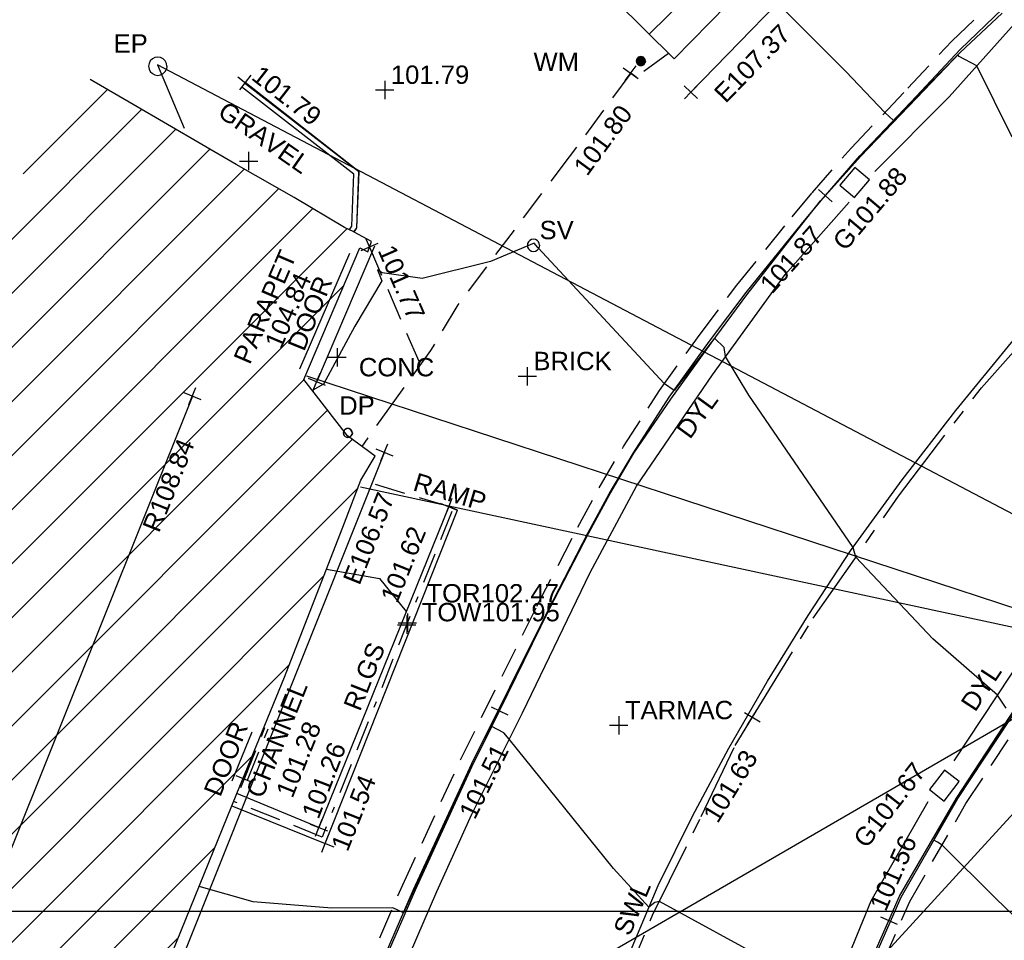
# Model space of a CAD drawing. Extents: x 635157 to 635442, y 694407 to 694910.
# Tile 36 of 104: x 635232 to 635248, y 694581 to 694596. Entities that reach past the tile are written whole.
import ezdxf

# ---------------------------------------------------------------- set-up
doc = ezdxf.new("R2010")
doc.units = 0
doc.header["$MEASUREMENT"] = 0
for name, pattern in [('BORDER', [1.75, 0.5, -0.25, 0.5, -0.25, 0, -0.25]), ('CENTER', [2, 1.25, -0.25, 0.25, -0.25]), ('DASHED', [0.75, 0.5, -0.25])]:
    doc.linetypes.add(name, pattern=pattern)
doc.layers.get('0').update_dxf_attribs({"color": 12, "linetype": 'CONTINUOUS'})
for name, color, linetype in [('BUILDING', 5, 'CONTINUOUS'), ('CHANGE_OF_SURFACE', 7, 'DASHED'), ('CHANGE_OF_SURFACE_LVL', 7, 'CONTINUOUS'), ('CHANNEL', 151, 'DASHED'), ('CHANNEL_LVL', 151, 'CONTINUOUS'), ('CHANNEL_TXT', 151, 'CONTINUOUS'), ('CONTOURS_INDEX', 4, 'CONTINUOUS'), ('CONTOURS_MINOR', 132, 'CONTINUOUS'), ('CSV', 7, 'CONTINUOUS'), ('DOOR', 7, 'CONTINUOUS'), ('DOOR_TXT', 7, 'CONTINUOUS'), ('DOWNPIPE', 151, 'CONTINUOUS'), ('DOWNPIPE_TXT', 151, 'CONTINUOUS'), ('EAVE', 3, 'CONTINUOUS'), ('EAVE_LVL', 3, 'CONTINUOUS'), ('ESB_POLE', 1, 'CONTINUOUS'), ('ESB_POLE_TXT', 1, 'CONTINUOUS'), ('GULLY', 151, 'CONTINUOUS'), ('GULLY_LVL', 151, 'CONTINUOUS'), ('HATCHING', 4, 'CONTINUOUS'), ('KERB_BOTTOM', 172, 'CONTINUOUS'), ('KERB_BOTTOM_LVL', 172, 'CONTINUOUS'), ('KERB_TOP', 2, 'CONTINUOUS'), ('LAYOUTS', 9, 'CONTINUOUS'), ('MARKINGS_DOUBLE_YELLOW', 9, 'CONTINUOUS'), ('MARKINGS_DOUBLE_YELLOW_TXT', 9, 'CONTINUOUS'), ('MARKINGS_WHITE_LINE', 9, 'CONTINUOUS'), ('MARKINGS_WHITE_LINE_TXT', 9, 'CONTINUOUS'), ('OVERHEAD_ELECTRIC', 1, 'OH_ELEC'), ('RAILINGS', 7, 'BORDER'), ('RAILINGS_TXT', 7, 'CONTINUOUS'), ('RAMP', 7, 'DASHED'), ('RAMP_TXT', 7, 'CONTINUOUS'), ('RIDGE', 6, 'CONTINUOUS'), ('RIDGE_LVL', 6, 'CONTINUOUS'), ('ROAD_CROWNLINE', 212, 'CENTER'), ('ROAD_CROWNLINE_LVL', 212, 'CONTINUOUS'), ('ROOF_PARAPET', 7, 'CONTINUOUS'), ('ROOF_PARAPET_LVL', 7, 'CONTINUOUS'), ('ROOF_PARAPET_TXT', 7, 'CONTINUOUS'), ('SLUICEVALVE', 5, 'CONTINUOUS'), ('SLUICEVALVE_TXT', 5, 'CONTINUOUS'), ('SPOT_HEIGHTS', 92, 'CONTINUOUS'), ('SPOT_HEIGHTS_LVL', 92, 'CONTINUOUS'), ('TEXT', 7, 'CONTINUOUS'), ('TEXT_TXT', 7, 'CONTINUOUS'), ('TOP_OF_RAILING_LEVEL', 212, 'CONTINUOUS'), ('TOP_OF_RAILING_LEVEL_TXT', 212, 'CONTINUOUS'), ('TOP_OF_WALL_LEVEL', 212, 'CONTINUOUS'), ('TOP_OF_WALL_LEVEL_TXT', 212, 'CONTINUOUS'), ('WALL', 12, 'CONTINUOUS'), ('WALL_LVL', 12, 'CONTINUOUS'), ('WATER_METER', 5, 'CONTINUOUS'), ('WATER_METER_TXT', 5, 'CONTINUOUS')]:
    doc.layers.add(name, color=color, linetype=linetype)
doc.styles.add('Arial', font='arial.ttf')
doc.linetypes.add('OH_ELEC', pattern='A,4,-0.4,["OE",Arial,S=0.36,R=0,X=0,Y=-0.18],-1.2', length=5.6)

# ---------------------------------------------------------------- blocks, each defined once
blk = doc.blocks.new('MH_CIR1')
at = {"color": 0, "linetype": 'ByBlock', "flags": 128}
for points in [[(0.5, 0), (0.475, 0.154), (0.404, 0.293), (0.293, 0.404), (0.154, 0.475), (0, 0.5), (-0.154, 0.475), (-0.293, 0.404), (-0.404, 0.293), (-0.475, 0.154), (-0.5, 0), (-0.475, -0.154), (-0.404, -0.293), (-0.293, -0.404), (-0.154, -0.475), (0, -0.5), (0.154, -0.475), (0.293, -0.404), (0.404, -0.293), (0.475, -0.154)], [(0.49, 0), (0.466, 0.151), (0.396, 0.288), (0.288, 0.396), (0.151, 0.466), (0, 0.49), (-0.151, 0.466), (-0.288, 0.396), (-0.396, 0.288), (-0.466, 0.151), (-0.49, 0), (-0.466, -0.151), (-0.396, -0.288), (-0.288, -0.396), (-0.151, -0.466), (0, -0.49), (0.151, -0.466), (0.288, -0.396), (0.396, -0.288), (0.466, -0.151)], [(0.471, 0), (0.448, 0.145), (0.381, 0.276), (0.276, 0.381), (0.145, 0.448), (0, 0.471), (-0.145, 0.448), (-0.276, 0.381), (-0.381, 0.276), (-0.448, 0.145), (-0.471, 0), (-0.448, -0.145), (-0.381, -0.276), (-0.276, -0.381), (-0.145, -0.448), (0, -0.471), (0.145, -0.448), (0.276, -0.381), (0.381, -0.276), (0.448, -0.145)], [(0.471, 0), (0.448, -0.145)], [(0.49, 0), (0.466, -0.151)], [(0.5, 0), (0.475, -0.154)]]:
    blk.add_lwpolyline(points, dxfattribs=at)
blk = doc.blocks.new('MH_CIR2')
at = {"color": 0, "linetype": 'ByBlock', "flags": 128}
for points in [[(0.5, 0), (0.475, 0.154), (0.404, 0.293), (0.293, 0.404), (0.154, 0.475), (0, 0.5), (-0.154, 0.475), (-0.293, 0.404), (-0.404, 0.293), (-0.475, 0.154), (-0.5, 0), (-0.475, -0.154), (-0.404, -0.293), (-0.293, -0.404), (-0.154, -0.475), (0, -0.5), (0.154, -0.475), (0.293, -0.404), (0.404, -0.293), (0.475, -0.154)], [(-0.499, -0.033), (0.033, 0.499)], [(-0.496, 0.06), (-0.06, 0.496)], [(-0.488, -0.111), (0.111, 0.488)], [(-0.467, -0.18), (0.18, 0.467)], [(-0.467, 0.179), (-0.179, 0.467)], [(-0.438, -0.241), (0.241, 0.438)], [(-0.403, -0.296), (0.296, 0.403)], [(-0.362, -0.345), (0.345, 0.362)], [(-0.315, -0.388), (0.388, 0.315)], [(-0.263, -0.425), (0.425, 0.263)], [(-0.204, -0.456), (0.456, 0.204)], [(-0.138, -0.48), (0.48, 0.138)], [(-0.064, -0.496), (0.496, 0.064)], [(0.5, 0), (0.475, -0.154)], [(0.022, -0.5), (0.5, -0.022)], [(0.128, -0.483), (0.483, -0.128)], [(0.305, -0.396), (0.396, -0.305)]]:
    blk.add_lwpolyline(points, dxfattribs=at)
blk = doc.blocks.new('CIRCL')
at = {"color": 0, "linetype": 'ByBlock', "flags": 128}
for points in [[(0.5, 0), (0.475, 0.154), (0.404, 0.293), (0.293, 0.404), (0.154, 0.475), (0, 0.5), (-0.154, 0.475), (-0.293, 0.404), (-0.404, 0.293), (-0.475, 0.154), (-0.5, 0), (-0.475, -0.154), (-0.404, -0.293), (-0.293, -0.404), (-0.154, -0.475), (0, -0.5), (0.154, -0.475), (0.293, -0.404), (0.404, -0.293), (0.475, -0.154)], [(0.5, 0), (0.475, -0.154)]]:
    blk.add_lwpolyline(points, dxfattribs=at)
blk = doc.blocks.new('SPOT')
at = {"color": 0, "linetype": 'ByBlock', "flags": 128}
for points in [[(-0.5, 0), (0.5, 0)], [(0, 0.5), (0, -0.5)]]:
    blk.add_lwpolyline(points, dxfattribs=at)

msp = doc.modelspace()

# ---------------------------------------------------------------- hatches: boundary and pattern name
at = {"layer": 'HATCHING'}
h = msp.add_hatch(dxfattribs=at)
h.set_pattern_fill('ANSI31', color=256, scale=5)
h.paths.add_polyline_path([(635260.896, 694581.354), (635271.301, 694591.065), (635302.17, 694594.765), (635349.044, 694556.282), (635353.774, 694561.666), (635353.181, 694562.179), (635353.055, 694562.037), (635351.178, 694563.755), (635351.308, 694563.906), (635351.141, 694564.051), (635351.119, 694564.026), (635350.843, 694564.274), (635350.862, 694564.294), (635350.686, 694564.453), (635350.533, 694564.296), (635349.664, 694565.097), (635349.71, 694565.154), (635347.832, 694566.742), (635347.894, 694566.828), (635347.718, 694566.973), (635347.707, 694566.961), (635346.72, 694567.821), (635346.732, 694567.838), (635346.558, 694567.99), (635346.546, 694567.975), (635345.859, 694568.571), (635345.865, 694568.583), (635345.698, 694568.727), (635345.688, 694568.715), (635344.083, 694570.124), (635344.099, 694570.146), (635343.918, 694570.294), (635343.798, 694570.159), (635343.063, 694570.784), (635343.185, 694570.943), (635342.999, 694571.098), (635342.982, 694571.081), (635342.693, 694571.338), (635342.705, 694571.348), (635342.521, 694571.507), (635342.418, 694571.399), (635341.445, 694572.255), (635341.534, 694572.365), (635341.47, 694572.411), (635341.455, 694572.387), (635340.578, 694573.191), (635339.399, 694574.235), (635338.84, 694574.706), (635338.028, 694573.821), (635337.712, 694574.119), (635337.6, 694574.019), (635335.874, 694575.784), (635335.936, 694575.841), (635335.085, 694576.725), (635334.129, 694577.654), (635333.916, 694577.86), (635333.928, 694577.875), (635333.617, 694578.184), (635333.563, 694578.139), (635332.016, 694579.701), (635330.59, 694581.108), (635329.975, 694581.705), (635329.198, 694582.551), (635328.055, 694583.661), (635326.6, 694585.113), (635325.119, 694586.549), (635322.835, 694588.781), (635321.641, 694589.943), (635321.587, 694589.924), (635320.899, 694590.603), (635320.931, 694590.661), (635320.077, 694591.49), (635318.84, 694592.759), (635317.992, 694591.945), (635315.632, 694594.419), (635315.7, 694594.487), (635315.499, 694594.72), (635315.418, 694594.651), (635314.164, 694595.953), (635313.759, 694596.331), (635313.805, 694596.375), (635313.029, 694597.193), (635313.087, 694597.254), (635312.906, 694597.451), (635312.794, 694597.369), (635312.012, 694598.213), (635311.038, 694599.21), (635309.335, 694600.978), (635307.47, 694602.911), (635304.955, 694605.524), (635303.752, 694606.799), (635302.484, 694605.988), (635300.455, 694604.654), (635298.629, 694603.434), (635298.438, 694603.818), (635298.325, 694603.814), (635298.327, 694603.847), (635298.083, 694603.826), (635298.087, 694603.776), (635296.479, 694603.652), (635293.791, 694603.475), (635293.781, 694603.537), (635293.565, 694603.519), (635293.563, 694603.456), (635293.45, 694603.451), (635293.447, 694603.485), (635293.107, 694603.455), (635292.457, 694603.402), (635292.456, 694603.306), (635290.989, 694603.213), (635289.262, 694603.112), (635287.612, 694602.948), (635287.604, 694603.252), (635287.416, 694603.223), (635287.256, 694603.269), (635281.306, 694602.227), (635281.338, 694602.064), (635280.227, 694601.865), (635280.217, 694601.904), (635279.242, 694601.735), (635279.244, 694601.683), (635278.789, 694601.62), (635278.769, 694601.715), (635278.257, 694601.629), (635278.298, 694601.375), (635277.296, 694601.174), (635277.281, 694601.244), (635274.164, 694600.654), (635274.126, 694600.831), (635273.595, 694600.745), (635273.612, 694600.622), (635272.842, 694600.47), (635272.813, 694600.568), (635272.69, 694600.549), (635272.676, 694600.612), (635272.506, 694600.585), (635272.553, 694600.411), (635271.624, 694600.26), (635271.597, 694600.409), (635271.438, 694600.384), (635271.46, 694600.264), (635269.72, 694599.945), (635269.695, 694600.056), (635269.536, 694600.046), (635269.541, 694600.005), (635269.265, 694599.968), (635269.261, 694599.967), (635269.144, 694599.95), (635269.122, 694599.987), (635268.658, 694599.882), (635267.659, 694599.738), (635266.935, 694599.607), (635266.712, 694599.546), (635265.842, 694599.272), (635265.403, 694599.095), (635264.859, 694598.857), (635264.136, 694598.433), (635263.654, 694598.103), (635262.693, 694597.37), (635261.849, 694596.651), (635259.968, 694594.782), (635259.541, 694594.369), (635258.504, 694593.222), (635256.117, 694590.796), (635253.887, 694588.515), (635252.136, 694586.755), (635250.468, 694585.014), (635250.565, 694584.943), (635249.029, 694581.573), (635248.94, 694581.578), (635248.779, 694581.392), (635247.257, 694578.117), (635247.377, 694578.059), (635246.22, 694575.47), (635245.413, 694573.695), (635245.572, 694573.625), (635244.602, 694570.924), (635243.592, 694568.147), (635242.992, 694566.524), (635240.926, 694560.703), (635239.925, 694557.907), (635245.673, 694555.119), (635244.622, 694553.171), (635249.369, 694550.738)])
h.paths.add_polyline_path([(635270.502, 694638.968), (635270.355, 694639.656), (635270.099, 694640.004), (635269.974, 694639.978), (635269.234, 694643.744), (635269.342, 694643.767), (635269.322, 694643.86), (635269.242, 694644.227), (635269.151, 694644.211), (635268.126, 694649.09), (635268.266, 694649.619), (635268.08, 694650.298), (635262.499, 694648.76), (635259.61, 694648.002), (635225.189, 694638.19), (635237.908, 694599.325), (635242.215, 694595.061), (635244.529, 694597.421), (635244.865, 694597.09), (635248.377, 694600.666), (635250.023, 694602.336), (635250.364, 694602.639), (635250.72, 694602.87), (635250.698, 694602.901), (635252.308, 694603.821), (635255.825, 694605.85), (635255.94, 694605.85), (635256.514, 694606.137), (635259.703, 694607.669), (635261.154, 694608.348), (635261.139, 694608.382), (635261.151, 694608.399), (635261.188, 694608.448), (635260.972, 694608.904), (635261.113, 694608.973), (635261.105, 694608.989), (635261.031, 694609.127), (635260.896, 694609.058), (635260.202, 694610.586), (635260.203, 694610.588), (635259.597, 694612.012), (635259.717, 694612.064), (635259.651, 694612.203), (635259.536, 694612.162), (635258.725, 694613.987), (635258.337, 694613.809), (635257.392, 694616.735), (635256.656, 694618.938), (635255.872, 694621.37), (635255.365, 694622.98), (635255.419, 694622.997), (635255.365, 694623.176), (635255.303, 694623.159), (635255.002, 694624.184), (635254.671, 694625.049), (635254.654, 694625.14), (635253.695, 694628.085), (635253.599, 694628.411), (635253.627, 694628.424), (635253.582, 694628.588), (635253.565, 694628.583), (635253.222, 694629.782), (635252.99, 694630.62), (635252.935, 694630.823), (635252.666, 694631.806), (635252.688, 694631.826), (635252.644, 694631.972), (635252.615, 694631.966), (635252.05, 694634.086), (635255.212, 694634.914), (635261.489, 694636.563), (635266.455, 694637.838)])
h.paths.add_polyline_path([(635338.032, 694573.749), (635339.246, 694572.538), (635339.571, 694572.863), (635338.357, 694574.074)], flags=24)
h.paths.add_polyline_path([(635338.362, 694574.085), (635339.705, 694573.019), (635339.99, 694573.379), (635338.647, 694574.445)], flags=24)
h.paths.add_polyline_path([(635296.307, 694603.056), (635297.717, 694603.14), (635297.689, 694603.605), (635296.279, 694603.521)], flags=24)
h.paths.add_polyline_path([(635346.194, 694563.401), (635347.496, 694562.25), (635347.8, 694562.594), (635346.499, 694563.745)], flags=24)
h.paths.add_polyline_path([(635337.06, 694571.164), (635338.372, 694570.023), (635338.673, 694570.37), (635337.362, 694571.51)], flags=24)
h.paths.add_polyline_path([(635322.848, 694583.779), (635324.088, 694582.561), (635324.41, 694582.889), (635323.171, 694584.107)], flags=24)
h.paths.add_polyline_path([(635313.707, 694592.249), (635314.942, 694591.031), (635315.259, 694591.352), (635314.024, 694592.571)], flags=24)
h.paths.add_polyline_path([(635310.682, 694595.119), (635311.842, 694593.825), (635312.185, 694594.132), (635311.025, 694595.425)], flags=24)
h.paths.add_polyline_path([(635301.949, 694604.142), (635303.164, 694602.9), (635303.493, 694603.222), (635302.277, 694604.463)], flags=24)
h.paths.add_polyline_path([(635288.728, 694599.403), (635290.452, 694599.62), (635290.394, 694600.076), (635288.67, 694599.858)], flags=24)
h.paths.add_polyline_path([(635275.157, 694596.947), (635276.867, 694597.257), (635276.785, 694597.709), (635275.075, 694597.399)], flags=24)
h.paths.add_polyline_path([(635263.764, 694594.411), (635265.448, 694594.838), (635265.335, 694595.284), (635263.651, 694594.857)], flags=24)
h.paths.add_polyline_path([(635253.188, 694583.417), (635254.398, 694584.664), (635254.068, 694584.984), (635252.858, 694583.737)], flags=24)
h.paths.add_polyline_path([(635314.826, 694591.686), (635317.056, 694591.686), (635317.056, 694592.151), (635314.826, 694592.151)], flags=24)
h.paths.add_polyline_path([(635312.651, 694593.851), (635314.881, 694593.851), (635314.881, 694594.316), (635312.651, 694594.316)], flags=24)
h.paths.add_polyline_path([(635313.667, 694592.579), (635315.918, 694592.579), (635315.918, 694593.039), (635313.667, 694593.039)], flags=24)
h.paths.add_polyline_path([(635337.042, 694573.36), (635337.774, 694573.36), (635337.774, 694573.81), (635337.042, 694573.81)], flags=24)
h.paths.add_polyline_path([(635318.31, 694591.806), (635319.042, 694591.806), (635319.042, 694592.256), (635318.31, 694592.256)], flags=24)
h.paths.add_polyline_path([(635309.965, 694598.888), (635310.697, 694598.888), (635310.697, 694599.338), (635309.965, 694599.338)], flags=24)
h.paths.add_polyline_path([(635310.527, 694598.751), (635311.516, 694597.742), (635311.848, 694598.068), (635310.859, 694599.077)], flags=24)
h.paths.add_polyline_path([(635312.237, 694597.067), (635313.167, 694596.003), (635313.517, 694596.31), (635312.588, 694597.373)], flags=24)
h.paths.add_polyline_path([(635322.492, 694587.943), (635323.493, 694586.946), (635323.822, 694587.276), (635322.821, 694588.273)], flags=24)
h.paths.add_polyline_path([(635324.77, 694585.838), (635325.757, 694584.828), (635326.09, 694585.154), (635325.103, 694586.164)], flags=24)
h.paths.add_polyline_path([(635328.178, 694581.946), (635329.177, 694580.947), (635329.506, 694581.276), (635328.507, 694582.275)], flags=24)
h.paths.add_polyline_path([(635335.579, 694575.244), (635336.558, 694574.226), (635336.893, 694574.549), (635335.915, 694575.567)], flags=24)
h.paths.add_polyline_path([(635340.841, 694572.034), (635341.933, 694571.139), (635342.228, 694571.499), (635341.136, 694572.394)], flags=24)
h.paths.add_polyline_path([(635342.411, 694570.715), (635343.434, 694569.74), (635343.755, 694570.077), (635342.733, 694571.052)], flags=24)
h.paths.add_polyline_path([(635349.001, 694564.982), (635350.059, 694564.047), (635350.367, 694564.396), (635349.309, 694565.331)], flags=24)
h.paths.add_polyline_path([(635351.233, 694562.997), (635352.267, 694562.034), (635352.584, 694562.375), (635351.55, 694563.338)], flags=24)
h.paths.add_polyline_path([(635319.575, 694590.969), (635320.591, 694589.988), (635320.914, 694590.323), (635319.898, 694591.304)], flags=24)
h.paths.add_polyline_path([(635276.935, 694600.547), (635278.327, 694600.787), (635278.247, 694601.246), (635276.855, 694601.006)], flags=24)
h.paths.add_polyline_path([(635271.242, 694599.626), (635272.638, 694599.84), (635272.567, 694600.3), (635271.171, 694600.086)], flags=24)
h.paths.add_polyline_path([(635293.625, 694602.811), (635295.035, 694602.888), (635295.01, 694603.353), (635293.599, 694603.276)], flags=24)
h.paths.add_polyline_path([(635298.296, 694602.545), (635300.059, 694602.545), (635300.059, 694603.011), (635298.296, 694603.011)], flags=24)
h.paths.add_polyline_path([(635298.298, 694602.883), (635299.03, 694602.883), (635299.03, 694603.333), (635298.298, 694603.333)], flags=24)
h.paths.add_polyline_path([(635301.729, 694604.552), (635302.841, 694605.423), (635302.554, 694605.789), (635301.442, 694604.918)], flags=24)
h.paths.add_polyline_path([(635287.138, 694602.382), (635287.87, 694602.382), (635287.87, 694602.832), (635287.138, 694602.832)], flags=24)
h.paths.add_polyline_path([(635289.373, 694602.436), (635291.322, 694602.436), (635291.322, 694602.901), (635289.373, 694602.901)], flags=24)
h.paths.add_polyline_path([(635266.739, 694599.026), (635267.973, 694599.224), (635267.899, 694599.683), (635266.665, 694599.485)], flags=24)
h.paths.add_polyline_path([(635267.196, 694597.975), (635268.577, 694598.272), (635268.479, 694598.727), (635267.098, 694598.43)], flags=24)
h.paths.add_polyline_path([(635261.894, 694596.529), (635264.123, 694596.529), (635264.123, 694596.995), (635261.894, 694596.995)], flags=24)
h.paths.add_polyline_path([(635260.136, 694594.825), (635262.365, 694594.825), (635262.365, 694595.291), (635260.136, 694595.291)], flags=24)
h.paths.add_polyline_path([(635260.961, 694595.684), (635263.212, 694595.684), (635263.212, 694596.144), (635260.961, 694596.144)], flags=24)
h.paths.add_polyline_path([(635245.605, 694573.179), (635246.337, 694573.179), (635246.337, 694573.629), (635245.605, 694573.629)], flags=24)
h.paths.add_polyline_path([(635244.39, 694569.945), (635245.122, 694569.945), (635245.122, 694570.395), (635244.39, 694570.395)], flags=24)
h.paths.add_polyline_path([(635249.677, 694581.168), (635250.217, 694582.473), (635249.787, 694582.651), (635249.247, 694581.346)], flags=24)
h.paths.add_polyline_path([(635251.026, 694584.944), (635251.758, 694584.944), (635251.758, 694585.394), (635251.026, 694585.394)], flags=24)
h.paths.add_polyline_path([(635252.644, 694586.001), (635253.645, 694586.997), (635253.317, 694587.327), (635252.315, 694586.331)], flags=24)
h.paths.add_polyline_path([(635259.035, 694592.847), (635260, 694593.878), (635259.66, 694594.197), (635258.695, 694593.165)], flags=24)
h.paths.add_polyline_path([(635245.28, 694570.874), (635245.706, 694572.221), (635245.262, 694572.361), (635244.836, 694571.014)], flags=24)
h.paths.add_polyline_path([(635242.623, 694563.839), (635243.086, 694565.174), (635242.646, 694565.327), (635242.183, 694563.992)], flags=24)
h.paths.add_polyline_path([(635266.435, 694637.96), (635267.836, 694638.269), (635267.737, 694638.718), (635266.336, 694638.408)], flags=24)
h.paths.add_polyline_path([(635258.708, 694636.072), (635260.764, 694636.526), (635260.667, 694636.965), (635258.61, 694636.511)], flags=24)
h.paths.add_polyline_path([(635252.819, 694634.329), (635254.22, 694634.638), (635254.121, 694635.087), (635252.72, 694634.778)], flags=24)
h.paths.add_polyline_path([(635269.538, 694643.977), (635269.962, 694641.914), (635270.403, 694642.005), (635269.978, 694644.068)], flags=25)
h.paths.add_polyline_path([(635270.291, 694640.94), (635270.58, 694639.534), (635271.031, 694639.627), (635270.742, 694641.033)], flags=9)
h.paths.add_polyline_path([(635257.245, 694610.068), (635257.909, 694608.462), (635258.334, 694608.638), (635257.67, 694610.244)], flags=24)
h.paths.add_polyline_path([(635252.33, 694633.92), (635252.812, 694632.274), (635253.253, 694632.404), (635252.771, 694634.049)], flags=25)
h.paths.add_polyline_path([(635260.376, 694610.927), (635261.081, 694609.364), (635261.5, 694609.553), (635260.795, 694611.116)], flags=25)
h.paths.add_polyline_path([(635245.409, 694596.693), (635246.61, 694597.918), (635246.282, 694598.24), (635245.081, 694597.015)], flags=25)
h.paths.add_polyline_path([(635254.342, 694604.103), (635255.841, 694604.935), (635255.618, 694605.337), (635254.119, 694604.504)], flags=25)
h.paths.add_polyline_path([(635243.062, 694594.212), (635244.256, 694595.443), (635243.926, 694595.763), (635242.732, 694594.533)], flags=25)
h.paths.add_polyline_path([(635240.944, 694596.988), (635242.153, 694598.236), (635241.823, 694598.556), (635240.614, 694597.308)], flags=24)
h.paths.add_polyline_path([(635248.926, 694605.338), (635250.44, 694606.192), (635250.214, 694606.592), (635248.7, 694605.738)], flags=24)
h.paths.add_polyline_path([(635254.026, 694614.719), (635254.535, 694613.058), (635254.975, 694613.193), (635254.465, 694614.854)], flags=24)
h.paths.add_polyline_path([(635250.542, 694625.567), (635251.051, 694623.906), (635251.49, 694624.04), (635250.981, 694625.702)], flags=24)
h.paths.add_polyline_path([(635250.049, 694629.572), (635250.534, 694627.903), (635250.976, 694628.032), (635250.49, 694629.7)], flags=24)
h.paths.add_polyline_path([(635247.541, 694637.653), (635248.026, 694635.984), (635248.467, 694636.113), (635247.982, 694637.781)], flags=24)
h.paths.add_polyline_path([(635260.999, 694607.247), (635261.863, 694608.392), (635261.496, 694608.669), (635260.632, 694607.524)], flags=25)
h.paths.add_polyline_path([(635251.37, 694633.841), (635251.768, 694632.486), (635252.215, 694632.617), (635251.817, 694633.973)], flags=24)
h.paths.add_polyline_path([(635252.184, 694630.91), (635252.612, 694629.564), (635253.055, 694629.705), (635252.628, 694631.051)], flags=24)
h.paths.add_polyline_path([(635253.951, 694625.37), (635254.39, 694624.028), (635254.832, 694624.172), (635254.394, 694625.515)], flags=24)
h.paths.add_polyline_path([(635256.233, 694618.497), (635256.652, 694617.148), (635257.097, 694617.286), (635256.678, 694618.635)], flags=24)
h.paths.add_polyline_path([(635255.481, 694620.937), (635255.908, 694619.591), (635256.352, 694619.732), (635255.925, 694621.078)], flags=24)
h.paths.add_polyline_path([(635257.286, 694615.379), (635257.707, 694614.03), (635258.151, 694614.169), (635257.731, 694615.518)], flags=24)
h.paths.add_polyline_path([(635258.306, 694613.401), (635258.868, 694612.105), (635259.296, 694612.291), (635258.733, 694613.586)], flags=24)
h.paths.add_polyline_path([(635259.07, 694611.75), (635259.622, 694610.449), (635260.051, 694610.631), (635259.498, 694611.932)], flags=24)
h.paths.add_polyline_path([(635255.141, 694605.853), (635255.873, 694605.853), (635255.873, 694606.303), (635255.141, 694606.303)], flags=24)
h.paths.add_polyline_path([(635251.711, 694603.1), (635252.606, 694603.1), (635252.606, 694603.55), (635251.711, 694603.55)], flags=25)
h.paths.add_polyline_path([(635248.579, 694600.986), (635249.519, 694602.04), (635249.172, 694602.35), (635248.231, 694601.296)], flags=24)
h.paths.add_polyline_path([(635250.507, 694603.219), (635251.747, 694603.895), (635251.524, 694604.304), (635250.284, 694603.628)], flags=24)
h.paths.add_polyline_path([(635248.752, 694599.469), (635250.268, 694601.005), (635249.936, 694601.332), (635248.421, 694599.796)], flags=25)
h.paths.add_polyline_path([(635248.891, 694600.248), (635249.899, 694601.27), (635249.572, 694601.592), (635248.564, 694600.571)], flags=25)
h = msp.add_hatch(dxfattribs=at)
h.set_pattern_fill('ANSI31', color=256, scale=5)
h.paths.add_polyline_path([(635237.072, 694591.975), (635237.203, 694591.911), (635237.264, 694592.076), (635236.979, 694592.232), (635236.976, 694592.233), (635236.823, 694592.304), (635236.001, 694592.794), (635235.05, 694593.338), (635233.369, 694594.316), (635232.666, 694594.725), (635215.541, 694570.664), (635229.724, 694564.916), (635229.876, 694565.186), (635230.73, 694567.216), (635231.289, 694568.649), (635232.793, 694572.445), (635234.061, 694575.693), (635232.313, 694576.338), (635233.191, 694578.35), (635233.156, 694578.365), (635233.85, 694580.075), (635234.982, 694582.853), (635235.063, 694583.054), (635235.842, 694584.955), (635236.825, 694587.48), (635237.092, 694588.176), (635237.327, 694588.566), (635236.872, 694588.899), (635236.161, 694589.821)])
h.paths.add_polyline_path([(635235.314, 694589.952), (635236.144, 694591.888), (635235.731, 694592.065), (635234.901, 694590.13)], flags=24)
h.paths.add_polyline_path([(635235.83, 694590.196), (635236.395, 694591.515), (635235.973, 694591.696), (635235.407, 694590.377)], flags=24)
h.paths.add_polyline_path([(635222.904, 694568.588), (635223.578, 694570.19), (635223.155, 694570.368), (635222.481, 694568.766)], flags=24)
h.paths.add_polyline_path([(635219.054, 694569.77), (635219.71, 694571.379), (635219.285, 694571.553), (635218.629, 694569.943)], flags=24)
h.paths.add_polyline_path([(635227.334, 694567.755), (635228.004, 694569.358), (635227.58, 694569.536), (635226.91, 694567.932)], flags=24)
h.paths.add_polyline_path([(635230.336, 694578.1), (635230.983, 694579.713), (635230.556, 694579.884), (635229.91, 694578.271)], flags=24)
h.paths.add_polyline_path([(635233.836, 694587.201), (635234.483, 694588.814), (635234.056, 694588.985), (635233.41, 694587.372)], flags=24)
h.paths.add_polyline_path([(635231.964, 694570.889), (635232.473, 694572.207), (635232.039, 694572.375), (635231.53, 694571.057)], flags=24)
h.paths.add_polyline_path([(635232.368, 694576.601), (635232.989, 694577.87), (635232.571, 694578.075), (635231.95, 694576.806)], flags=24)
h.paths.add_polyline_path([(635234.841, 694582.881), (635235.359, 694584.195), (635234.925, 694584.365), (635234.407, 694583.051)], flags=24)
h.paths.add_polyline_path([(635236.21, 694590.164), (635236.738, 694591.475), (635236.306, 694591.649), (635235.778, 694590.338)], flags=24)

# ---------------------------------------------------------------- linework, layer by layer
at = {"layer": 'BUILDING'}
for points in [[(635225.189, 694638.19, 103.994), (635237.908, 694599.325, 101.801), (635242.215, 694595.061, 101.825), (635244.529, 694597.421, 102.134), (635244.865, 694597.09, 102.139), (635248.377, 694600.666, 102.238), (635250.023, 694602.336, 102.417), (635250.364, 694602.639, 102.486), (635250.72, 694602.87, 102.51), (635250.698, 694602.901, 102.518), (635252.308, 694603.821, 102.616), (635255.825, 694605.85, 102.797), (635255.94, 694605.85, 102.803), (635256.514, 694606.137, 102.84), (635259.703, 694607.669, 103.026), (635261.154, 694608.348, 103.13), (635261.139, 694608.382, 103.142)], [(635236.979, 694592.232, 101.795), (635236.976, 694592.233, 101.864), (635236.823, 694592.304, 101.904), (635236.001, 694592.794, 101.962), (635235.05, 694593.338, 101.956), (635233.369, 694594.316, 101.949), (635232.666, 694594.725, 101.916)], [(635234.982, 694582.853, 101.548), (635235.063, 694583.054, 101.261), (635235.842, 694584.955, 101.34), (635236.825, 694587.48, 101.569), (635237.092, 694588.176, 101.613), (635237.327, 694588.566, 101.637), (635236.872, 694588.899, 101.672), (635236.161, 694589.821, 101.771), (635237.072, 694591.975, 101.795), (635237.203, 694591.911, 101.762), (635237.264, 694592.076, 101.774), (635236.979, 694592.232, 101.795)], [(635215.541, 694570.664, 101.197), (635229.724, 694564.916, 101.203), (635229.876, 694565.186, 101.185), (635230.73, 694567.216, 101.181), (635231.289, 694568.649, 101.197), (635232.793, 694572.445, 101.236), (635234.061, 694575.693, 101.262), (635232.313, 694576.338, 101.264), (635233.191, 694578.35, 101.361), (635233.156, 694578.365, 101.367), (635233.85, 694580.075, 101.447), (635234.982, 694582.853, 101.548)]]:
    msp.add_polyline3d(points, dxfattribs=at)
at = {"layer": 'CHANGE_OF_SURFACE'}
for points in [[(635239.605, 694566.338, 101.119), (635241.063, 694569.782, 101.244), (635242.542, 694573.205, 101.337), (635244.035, 694576.645, 101.468), (635245.03, 694578.926, 101.558), (635246.069, 694581.291, 101.705), (635246.986, 694582.889, 101.783), (635248.279, 694584.843, 101.899), (635249.226, 694586.076, 101.962), (635250.425, 694587.55, 102.034), (635254.239, 694591.549, 102.301), (635256.942, 694594.261, 102.447), (635259.135, 694596.383, 102.503), (635260.853, 694597.886, 102.637), (635261.251, 694598.199, 102.703), (635264.643, 694600.793, 102.937)], [(635236.801, 694579.318, 101.426), (635237.777, 694581.562, 101.515), (635238.733, 694583.627, 101.602), (635239.97, 694586.116, 101.675), (635240.641, 694587.409, 101.645), (635240.987, 694588.048, 101.665), (635241.386, 694588.724, 101.701), (635241.975, 694589.639, 101.745), (635242.638, 694590.562, 101.786), (635243.241, 694591.363, 101.816), (635244.146, 694592.481, 101.854), (635244.471, 694592.875, 101.878), (635245.111, 694593.605, 101.922), (635246.038, 694594.585, 102.053), (635246.757, 694595.35, 102.108), (635247.453, 694596.018, 102.155)], [(635242.125, 694595.15, 101.825), (635241.595, 694594.764, 101.797), (635241.504, 694594.828, 101.798), (635240.499, 694593.46, 101.791), (635238.678, 694591.044, 101.733), (635238.232, 694590.298, 101.696), (635237.639, 694589.477, 101.673), (635237.105, 694588.729, 101.654)], [(635237.23, 694591.985, 101.767), (635237.544, 694591.269, 101.736), (635238.062, 694590.063, 101.689)]]:
    msp.add_polyline3d(points, dxfattribs=at)
at = {"layer": 'CHANNEL'}
for points in [[(635235.185, 694583.291, 101.28), (635235.523, 694584.132, 101.276)], [(635235.237, 694583.27, 101.28), (635235.575, 694584.111, 101.276)]]:
    msp.add_polyline3d(points, dxfattribs=at)
at = {"layer": 'CONTOURS_INDEX'}
msp.add_polyline3d([(635247.745, 694593.781, 102), (635247.166, 694594.947, 102), (635246.877, 694595.1, 102), (635246.855, 694595.129, 102), (635246.179, 694594.437, 102), (635245.804, 694594.057, 102), (635245.663, 694594.188, 102), (635245.023, 694594.857, 102), (635243.692, 694596.192, 102)], dxfattribs=at)
at = {"layer": 'CONTOURS_MINOR'}
for points in [[(635247.645, 694584.448, 101.75), (635247.504, 694584.66, 101.75), (635246.445, 694585.584, 101.75), (635245.186, 694586.919, 101.75), (635245.141, 694587.077, 101.75), (635243.439, 694589.565, 101.75), (635243.056, 694590.195, 101.75), (635243.033, 694590.344, 101.75), (635242.876, 694590.495, 101.75), (635242.214, 694589.642, 101.75), (635242.056, 694589.751, 101.75), (635239.985, 694591.977, 101.75), (635239.927, 694592.048, 101.75), (635239.211, 694591.751, 101.75), (635238.093, 694591.471, 101.75), (635237.441, 694591.566, 101.75), (635237.361, 694591.614, 101.75), (635237.432, 694591.436, 101.75), (635236.992, 694590.691, 101.75), (635236.478, 694589.747, 101.75), (635236.306, 694589.645, 101.75), (635236.312, 694589.625, 101.75)], [(635236.529, 694586.719, 101.5), (635237.394, 694586.566, 101.5), (635237.834, 694586.029, 101.5)], [(635248.36, 694580.49, 101.75), (635247.473, 694581.343, 101.75), (635246.598, 694582.212, 101.75), (635246.52, 694582.26, 101.75), (635246.461, 694582.29, 101.75), (635246.846, 694582.973, 101.75), (635247.757, 694584.391, 101.75)], [(635246.324, 694575.702, 101.5), (635246.066, 694575.506, 101.5), (635244.634, 694576.918, 101.5), (635244.389, 694577.455, 101.5), (635244.244, 694577.518, 101.5), (635244.861, 694579, 101.5), (635245.084, 694579.528, 101.5), (635244.852, 694579.697, 101.5), (635244.802, 694579.76, 101.5), (635243.791, 694580.3, 101.5), (635241.973, 694581.29, 101.5), (635241.9, 694581.271, 101.5), (635241.803, 694581.197, 101.5), (635241.225, 694581.83, 101.5), (635239.519, 694583.941, 101.5), (635239.429, 694584.047, 101.5), (635239.231, 694584.148, 101.5), (635238.906, 694583.501, 101.5), (635237.956, 694581.482, 101.5), (635237.788, 694581.105, 101.5), (635237.612, 694581.183, 101.5), (635236.615, 694581.18, 101.5), (635235.332, 694581.281, 101.5), (635234.444, 694581.532, 101.5)]]:
    msp.add_polyline3d(points, dxfattribs=at)
at = {"layer": 'CSV'}
msp.add_polyline3d([(635236.909, 694592.279, 101.864), (635236.943, 694592.327, 101.861), (635236.976, 694593.179, 101.884), (635235.139, 694594.603, 101.864)], dxfattribs=at)
at = {"layer": 'DOOR'}
for points in [[(635236.092, 694589.995, 101.78), (635236.908, 694591.884, 101.783)], [(635234.987, 694583.264, 101.265), (635235.315, 694584.061, 101.267)]]:
    msp.add_polyline3d(points, dxfattribs=at)
at = {"layer": 'EAVE'}
for points in [[(635242.489, 694594.519, 107.365), (635244.673, 694596.769, 107.379)], [(635232.6, 694576.431, 106.653), (635237.475, 694588.63, 106.565)]]:
    msp.add_polyline3d(points, dxfattribs=at)
at = {"layer": 'GULLY'}
for points in [[(635245.408, 694593.085, 101.884), (635245.171, 694593.286, 101.885), (635244.926, 694592.997, 101.874), (635245.163, 694592.796, 101.873)], [(635246.879, 694583.249, 101.672), (635246.637, 694583.438, 101.654), (635246.389, 694583.12, 101.628), (635246.631, 694582.931, 101.646)]]:
    msp.add_polyline3d(points, close=True, dxfattribs=at)
at = {"layer": 'KERB_BOTTOM'}
for points in [[(635237.006, 694579.23, 101.321), (635237.982, 694581.478, 101.401), (635238.906, 694583.488, 101.471), (635239.358, 694584.407, 101.511), (635240.173, 694586.063, 101.584), (635240.82, 694587.314, 101.625), (635241.163, 694587.948, 101.645), (635241.558, 694588.617, 101.681), (635242.163, 694589.502, 101.705), (635242.818, 694590.417, 101.747), (635243.406, 694591.208, 101.777), (635244.303, 694592.353, 101.834), (635244.61, 694592.74, 101.861), (635244.688, 694592.827, 101.866), (635245.261, 694593.468, 101.902), (635246.18, 694594.421, 101.947), (635246.894, 694595.169, 102.003), (635247.578, 694595.811, 102.038)], [(635236.979, 694592.232, 101.795), (635237.026, 694592.298, 101.795), (635237.063, 694593.218, 101.783), (635235.197, 694594.676, 101.785)], [(635239.391, 694566.291, 101.096), (635240.884, 694569.858, 101.163), (635241.728, 694571.811, 101.216), (635242.364, 694573.282, 101.256), (635243.857, 694576.722, 101.387), (635244.852, 694579.004, 101.477), (635245.725, 694580.978, 101.564), (635245.901, 694581.374, 101.581), (635246.83, 694582.977, 101.658), (635248.09, 694584.899, 101.783), (635249.036, 694586.179, 101.857), (635250.279, 694587.679, 101.953), (635251.577, 694589.033, 102.03), (635253.869, 694591.421, 102.167), (635256.805, 694594.399, 102.366)]]:
    msp.add_polyline3d(points, dxfattribs=at)
at = {"layer": 'KERB_TOP'}
for points in [[(635236.979, 694579.245, 101.426), (635237.952, 694581.483, 101.515), (635238.906, 694583.544, 101.602), (635240.141, 694586.029, 101.675), (635240.811, 694587.319, 101.645), (635241.154, 694587.953, 101.665), (635241.549, 694588.623, 101.701), (635242.134, 694589.531, 101.745), (635242.793, 694590.448, 101.786), (635243.392, 694591.245, 101.816), (635244.295, 694592.36, 101.854), (635244.617, 694592.75, 101.878), (635245.253, 694593.475, 101.922), (635246.178, 694594.453, 102.053), (635246.894, 694595.215, 102.108), (635247.587, 694595.88, 102.155)], [(635236.976, 694592.233, 101.864), (635237.023, 694592.3, 101.861), (635237.059, 694593.217, 101.884), (635235.189, 694594.667, 101.864)], [(635239.46, 694566.399, 101.119), (635240.918, 694569.844, 101.244), (635242.398, 694573.268, 101.337), (635243.891, 694576.707, 101.468), (635244.886, 694578.989, 101.558), (635245.928, 694581.362, 101.705), (635246.852, 694582.972, 101.783), (635248.151, 694584.934, 101.899), (635249.102, 694586.174, 101.962), (635250.306, 694587.655, 102.034), (635254.126, 694591.659, 102.301), (635256.831, 694594.373, 102.447)]]:
    msp.add_polyline3d(points, dxfattribs=at)
at = {"layer": 'LAYOUTS', "linetype": 'ByBlock'}
msp.add_lwpolyline([(635158.113, 694486.527), (635318.313, 694486.527), (635318.313, 694581.127), (635158.113, 694581.127)], close=True, dxfattribs=at)
at = {"layer": 'MARKINGS_DOUBLE_YELLOW'}
for points in [[(635245.497, 694593.22, 101.904), (635246.715, 694594.441, 101.971), (635247.867, 694595.733, 102.045), (635249.725, 694597.375, 102.158), (635251.007, 694598.436, 102.233), (635252.31, 694599.367, 102.316), (635254.789, 694601.053, 102.456), (635257.387, 694603.042, 102.624), (635258.698, 694604.156, 102.717), (635261.862, 694606.728, 102.931), (635262.972, 694607.703, 103.002)], [(635246.796, 694583.588, 101.687), (635247.943, 694585.325, 101.789), (635249.359, 694587.191, 101.89), (635251.529, 694589.549, 102.041), (635253.556, 694591.549, 102.17), (635256.898, 694595.022, 102.386), (635260.546, 694598.362, 102.61), (635264.115, 694601.102, 102.872), (635267.718, 694603.744, 103.045), (635269.639, 694605.23, 103.133), (635270.784, 694605.99, 103.193), (635271.279, 694606.166, 103.212), (635271.739, 694606.215, 103.223), (635272.264, 694606.088, 103.23), (635272.578, 694605.919, 103.239)], [(635231.906, 694564.974, 101.04), (635232.759, 694567.051, 101.063), (635234.261, 694570.911, 101.12), (635235.784, 694575.149, 101.206), (635237.354, 694579.179, 101.325), (635238.332, 694581.455, 101.408), (635238.904, 694582.718, 101.452), (635239.737, 694584.375, 101.517), (635240.842, 694586.669, 101.61), (635241.597, 694588.08, 101.696), (635242.84, 694589.897, 101.736), (635244.033, 694591.539, 101.813), (635245.077, 694592.718, 101.87)], [(635234.21, 694555.081, 100.977), (635235.783, 694558.671, 100.971), (635237.134, 694561.943, 101.006), (635238.578, 694565.205, 101.053), (635239.754, 694568.036, 101.114), (635241.06, 694571.081, 101.191), (635242.705, 694574.98, 101.318), (635244.389, 694578.772, 101.45), (635244.852, 694579.879, 101.506), (635245.436, 694581.299, 101.575), (635246.367, 694582.924, 101.648)]]:
    msp.add_polyline3d(points, dxfattribs=at)
at = {"layer": 'MARKINGS_WHITE_LINE'}
msp.add_polyline3d([(635241.424, 694580.296, 101.462), (635241.952, 694581.551, 101.515), (635242.514, 694582.682, 101.562), (635243.111, 694583.796, 101.608), (635243.741, 694584.891, 101.655), (635244.404, 694585.966, 101.701), (635245.1, 694587.021, 101.747), (635245.946, 694588.179, 101.808), (635246.823, 694589.313, 101.87), (635247.73, 694590.424, 101.931), (635248.666, 694591.51, 101.992), (635249.631, 694592.571, 102.053), (635250.55, 694593.51, 102.112), (635251.486, 694594.431, 102.172), (635252.439, 694595.334, 102.231), (635253.409, 694596.219, 102.29), (635254.396, 694597.086, 102.349), (635255.417, 694597.871, 102.413), (635256.434, 694598.661, 102.477), (635257.448, 694599.456, 102.542)], dxfattribs=at)
at = {"layer": 'OVERHEAD_ELECTRIC'}
for points in [[(635265.35, 694599.134, 107.841), (635264.722, 694600.911, 109.291), (635250.783, 694586.028, 109.422), (635233.766, 694594.964, 109.675), (635234.2, 694593.929, 107.05)], [(635236.2, 694589.879, 107.219), (635250.627, 694585.154, 109.297), (635237.084, 694588.062, 107.285)], [(635233.399, 694575.959, 112.192), (635250.783, 694586.028, 109.422), (635219.059, 694551.4, 108.13), (635233.984, 694553.392, 107.735), (635236.406, 694553.043, 107.276)]]:
    msp.add_polyline3d(points, dxfattribs=at)
at = {"layer": 'RAILINGS'}
msp.add_polyline3d([(635238.578, 694587.664, 101.965), (635236.46, 694582.343, 101.934), (635235.024, 694582.917, 101.937)], dxfattribs=at)
at = {"layer": 'RAMP'}
msp.add_polyline3d([(635238.529, 694587.744, 101.617), (635237.092, 694588.176, 101.613)], dxfattribs=at)
at = {"layer": 'RIDGE'}
msp.add_polyline3d([(635234.335, 694589.551, 108.835), (635229.786, 694578.203, 108.814)], dxfattribs=at)
at = {"layer": 'ROAD_CROWNLINE'}
msp.add_polyline3d([(635235.603, 694565.937, 101.067), (635236.246, 694567.497, 101.092), (635238.36, 694572.691, 101.206), (635239.392, 694575.191, 101.284), (635240.419, 694577.678, 101.361), (635241.252, 694579.588, 101.432), (635241.862, 694581.066, 101.489), (635242.659, 694582.679, 101.568), (635243.213, 694583.841, 101.611), (635243.495, 694584.302, 101.63), (635244.49, 694585.923, 101.699), (635245.884, 694587.916, 101.801), (635247.239, 694589.688, 101.893), (635249.082, 694591.752, 102.009), (635249.547, 694592.232, 102.038), (635250.808, 694593.534, 102.117), (635252.661, 694595.279, 102.229), (635254.134, 694596.652, 102.327), (635256.582, 694598.607, 102.476), (635256.975, 694598.908, 102.497)], dxfattribs=at)
at = {"layer": 'ROOF_PARAPET'}
msp.add_polyline3d([(635236.369, 694589.786, 104.837), (635237.32, 694592.004, 104.831)], dxfattribs=at)
at = {"layer": 'SPOT_HEIGHTS'}
msp.add_point((635237.482, 694594.554, 101.791), dxfattribs=at)
at = {"layer": 'WALL'}
msp.add_polyline3d([(635234.982, 694582.853, 101.548), (635236.509, 694582.237, 101.542), (635238.671, 694587.688, 101.631), (635238.529, 694587.744, 101.617), (635236.403, 694582.497, 101.259), (635235.063, 694583.054, 101.261)], dxfattribs=at)

# ---------------------------------------------------------------- block references
at = {"layer": 'CHANGE_OF_SURFACE_LVL', "xscale": 0.3, "yscale": 0.3, "zscale": 0.3}
for p, rotation in [((635241.504, 694594.828, 101.798), 53.69716599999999), ((635237.23, 694591.985, 101.767), 293.652191)]:
    msp.add_blockref('SPOT', p, dxfattribs=dict(at, rotation=rotation))
at = {"layer": 'CHANNEL_LVL', "xscale": 0.3, "yscale": 0.3, "zscale": 0.3, "rotation": 68.104683}
msp.add_blockref('SPOT', (635235.185, 694583.291, 101.28), dxfattribs=at)
at = {"layer": 'DOWNPIPE', "xscale": 0.15, "yscale": 0.15, "zscale": 0.15}
msp.add_blockref('MH_CIR1', (635236.877, 694588.948, 101.667), dxfattribs=at)
at = {"layer": 'EAVE_LVL', "xscale": 0.3, "yscale": 0.3, "zscale": 0.3}
for p, rotation in [((635242.489, 694594.519, 107.365), 45.85278299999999), ((635237.475, 694588.63, 106.565), 68.217216)]:
    msp.add_blockref('SPOT', p, dxfattribs=dict(at, rotation=rotation))
at = {"layer": 'ESB_POLE', "xscale": 0.3, "yscale": 0.3, "zscale": 0.3}
msp.add_blockref('CIRCL', (635233.769, 694594.943, 107.196), dxfattribs=at)
at = {"layer": 'KERB_BOTTOM_LVL'}
for p, xscale, yscale, zscale, rotation in [((635235.197, 694594.676, 101.785), 0.2999999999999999, 0.2999999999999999, 0.2999999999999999, 321.997681), ((635244.688, 694592.827, 101.866), 0.3, 0.3, 0.3, 48.195938), ((635239.358, 694584.407, 101.511), 0.3, 0.3, 0.3, 63.80102199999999), ((635245.725, 694580.978, 101.564), 0.3000000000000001, 0.3000000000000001, 0.3000000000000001, 66.125053)]:
    msp.add_blockref('SPOT', p, dxfattribs=dict(at, xscale=xscale, yscale=yscale, zscale=zscale, rotation=rotation))
at = {"layer": 'RIDGE_LVL', "xscale": 0.2999999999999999, "yscale": 0.2999999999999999, "zscale": 0.2999999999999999, "rotation": 68.155945}
msp.add_blockref('SPOT', (635234.335, 694589.551, 108.835), dxfattribs=at)
at = {"layer": 'ROAD_CROWNLINE_LVL', "xscale": 0.3, "yscale": 0.3, "zscale": 0.3, "rotation": 58.477024}
msp.add_blockref('SPOT', (635243.495, 694584.302, 101.63), dxfattribs=at)
at = {"layer": 'ROOF_PARAPET_LVL', "xscale": 0.3, "yscale": 0.3, "zscale": 0.3, "rotation": 66.79206100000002}
msp.add_blockref('SPOT', (635236.369, 694589.786, 104.837), dxfattribs=at)
at = {"layer": 'SLUICEVALVE', "xscale": 0.2, "yscale": 0.2, "zscale": 0.2}
msp.add_blockref('CIRCL', (635239.914, 694592.015, 101.749), dxfattribs=at)
at = {"layer": 'SPOT_HEIGHTS_LVL', "xscale": 0.3, "yscale": 0.3, "zscale": 0.3}
msp.add_blockref('SPOT', (635237.482, 694594.554, 101.791), dxfattribs=at)
at = {"layer": 'TEXT', "xscale": 0.3, "yscale": 0.3, "zscale": 0.3}
for p in [(635235.255, 694593.392, 101.911), (635236.702, 694590.185, 101.751), (635239.813, 694589.874, 101.712), (635241.31, 694584.169, 101.561)]:
    msp.add_blockref('SPOT', p, dxfattribs=at)
at = {"layer": 'TOP_OF_RAILING_LEVEL', "xscale": 0.3, "yscale": 0.3, "zscale": 0.3}
msp.add_blockref('SPOT', (635237.852, 694585.845, 102.465), dxfattribs=at)
at = {"layer": 'TOP_OF_WALL_LEVEL', "xscale": 0.3, "yscale": 0.3, "zscale": 0.3}
msp.add_blockref('SPOT', (635237.841, 694585.813, 101.954), dxfattribs=at)
at = {"layer": 'WALL_LVL', "xscale": 0.3, "yscale": 0.3, "zscale": 0.3}
for p, rotation in [((635238.529, 694587.744, 101.617), 67.943001), ((635236.403, 694582.497, 101.259), 69.022545), ((635236.509, 694582.237, 101.542), 68.36550900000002)]:
    msp.add_blockref('SPOT', p, dxfattribs=dict(at, rotation=rotation))
at = {"layer": 'WATER_METER', "xscale": 0.15, "yscale": 0.15, "zscale": 0.15}
msp.add_blockref('MH_CIR2', (635241.671, 694595.027, 101.803), dxfattribs=at)

# ---------------------------------------------------------------- texts
at = {"layer": 'CHANGE_OF_SURFACE_LVL', "style": 'Arial'}
for s, rotation, p in [('101.80', 53.6972, (635240.791, 694593.131)), ('101.77', 293.6522, (635237.362, 694591.934))]:
    msp.add_text(s, height=0.3, rotation=rotation, dxfattribs=at).set_placement(p)
at = {"layer": 'CHANNEL_LVL', "style": 'Arial'}
msp.add_text('101.28', height=0.3, rotation=68.1047, dxfattribs=at).set_placement((635235.972, 694582.963))
at = {"layer": 'CHANNEL_TXT', "style": 'Arial'}
msp.add_text('CHANNEL', height=0.3, rotation=68.1047, dxfattribs=at).set_placement((635235.481, 694582.956))
at = {"layer": 'DOOR_TXT', "style": 'Arial'}
for rotation, p in [(68.0529, (635236.163, 694590.267)), (68.4824, (635234.792, 694582.983))]:
    msp.add_text('DOOR', height=0.3, rotation=rotation, dxfattribs=at).set_placement(p)
at = {"layer": 'DOWNPIPE_TXT', "style": 'Arial'}
msp.add_text('DP', height=0.3, dxfattribs=at).set_placement((635236.737, 694589.247))
at = {"layer": 'EAVE_LVL', "style": 'Arial'}
for s, rotation, p in [('E107.37', 45.8528, (635243.057, 694594.324)), ('E106.57', 68.2172, (635237.068, 694586.444))]:
    msp.add_text(s, height=0.3, rotation=rotation, dxfattribs=at).set_placement(p)
at = {"layer": 'ESB_POLE_TXT', "style": 'Arial'}
msp.add_text('EP', height=0.3, dxfattribs=at).set_placement((635233.047, 694595.165))
at = {"layer": 'GULLY_LVL', "style": 'Arial'}
for s, rotation, p in [('G101.88', 49.7104, (635245.012, 694591.905)), ('G101.67', 52.0503, (635245.36, 694582.141))]:
    msp.add_text(s, height=0.3, rotation=rotation, dxfattribs=at).set_placement(p)
at = {"layer": 'KERB_BOTTOM_LVL', "style": 'Arial'}
for s, rotation, p in [('101.79', 321.9977, (635235.282, 694594.739)), ('101.87', 48.1959, (635243.815, 694591.206)), ('101.51', 63.801, (635238.954, 694582.611)), ('101.56', 66.1251, (635245.674, 694581.11))]:
    msp.add_text(s, height=0.3, rotation=rotation, dxfattribs=at).set_placement(p)
at = {"layer": 'MARKINGS_DOUBLE_YELLOW_TXT', "style": 'Arial'}
for rotation, p in [(53.9996, (635242.473, 694588.831)), (56.5619, (635247.137, 694584.373))]:
    msp.add_text('DYL', height=0.3, rotation=rotation, dxfattribs=at).set_placement(p)
at = {"layer": 'MARKINGS_WHITE_LINE_TXT', "style": 'Arial'}
msp.add_text('SWL', height=0.3, rotation=67.172, dxfattribs=at).set_placement((635241.489, 694580.708))
at = {"layer": 'RAILINGS_TXT', "style": 'Arial'}
msp.add_text('RLGS', height=0.3, rotation=68.4361, dxfattribs=at).set_placement((635237.077, 694584.383))
at = {"layer": 'RAMP_TXT', "style": 'Arial'}
msp.add_text('RAMP', height=0.3, rotation=343.2679, dxfattribs=at).set_placement((635237.926, 694588.014))
at = {"layer": 'RIDGE_LVL', "style": 'Arial'}
msp.add_text('R108.84', height=0.3, rotation=68.1559, dxfattribs=at).set_placement((635233.789, 694587.302))
at = {"layer": 'ROAD_CROWNLINE_LVL', "style": 'Arial'}
msp.add_text('101.63', height=0.3, rotation=58.477, dxfattribs=at).set_placement((635242.926, 694582.551))
at = {"layer": 'ROOF_PARAPET_LVL', "style": 'Arial'}
msp.add_text('104.84', height=0.3, rotation=66.7921, dxfattribs=at).set_placement((635235.785, 694590.299))
at = {"layer": 'ROOF_PARAPET_TXT', "style": 'Arial'}
msp.add_text('PARAPET', height=0.3, rotation=66.7921, dxfattribs=at).set_placement((635235.275, 694590.051))
at = {"layer": 'SLUICEVALVE_TXT', "style": 'Arial'}
msp.add_text('SV', height=0.3, dxfattribs=at).set_placement((635240.014, 694592.115))
at = {"layer": 'SPOT_HEIGHTS_LVL', "style": 'Arial'}
msp.add_text('101.79', height=0.3, dxfattribs=at).set_placement((635237.582, 694594.654))
at = {"layer": 'TEXT_TXT', "style": 'Arial'}
msp.add_text('GRAVEL', height=0.3, rotation=325.1672, dxfattribs=at).set_placement((635234.729, 694594.14))
for s, p in [('CONC', (635237.058, 694589.873)), ('BRICK', (635239.913, 694589.974)), ('TARMAC', (635241.41, 694584.269))]:
    msp.add_text(s, height=0.3, dxfattribs=at).set_placement(p)
at = {"layer": 'TOP_OF_RAILING_LEVEL_TXT', "style": 'Arial'}
msp.add_text('TOR102.47', height=0.3, dxfattribs=at).set_placement((635238.164, 694586.177))
at = {"layer": 'TOP_OF_WALL_LEVEL_TXT', "style": 'Arial'}
msp.add_text('TOW101.95', height=0.3, dxfattribs=at).set_placement((635238.086, 694585.869))
at = {"layer": 'WALL_LVL', "style": 'Arial'}
for s, rotation, p in [('101.62', 67.943, (635237.683, 694586.15)), ('101.26', 69.0225, (635236.397, 694582.619)), ('101.54', 68.3655, (635236.874, 694582.088))]:
    msp.add_text(s, height=0.3, rotation=rotation, dxfattribs=at).set_placement(p)
at = {"layer": 'WATER_METER_TXT', "style": 'Arial'}
msp.add_text('WM', height=0.3, dxfattribs=at).set_placement((635239.915, 694594.866))

doc.saveas('drawing.dxf')
